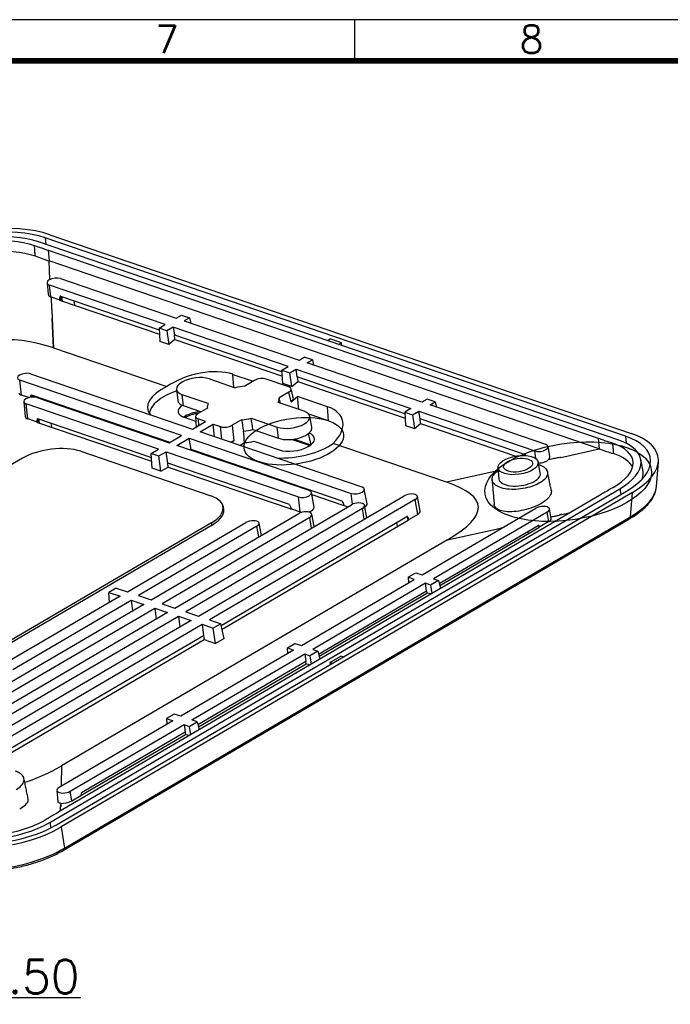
# Model space of a CAD drawing. Header units: millimetres. Extents: x 5293 to 5736, y -198 to 141.
# Tile 14 of 15: x 5561 to 5639, y 23 to 141. Entities that reach past the tile are written whole.
import ezdxf

# ---------------------------------------------------------------- set-up
doc = ezdxf.new("R2010")
doc.units = ezdxf.units.MM
doc.header["$LTSCALE"] = 0.5
doc.linetypes.add('CENTER', pattern=[50.8, 31.75, -6.35, 6.35, -6.35])
doc.layers.add('112', color=7, linetype='Continuous', true_color=0xffffff)
doc.layers.add('A1_KUANG', color=7, linetype='Continuous')
doc.layers.add('A4_KUANG', color=7, linetype='Continuous')
doc.layers.add('core', color=7, linetype='Continuous', lineweight=20)
doc.styles.get("Standard").update_dxf_attribs({"font": 'txt', "bigfont": 'gbcbig.shx'})
doc.dimstyles.new('VT-4.00', dxfattribs={"dimtxt": 4, "dimasz": 3.5, "dimexe": 2, "dimexo": 1.8, "dimgap": 0.5, "dimtad": 1, "dimzin": 0, "dimdsep": 46, "dimtxsty": 'Standard', "dimblk": 'CLOSEDBLANK', "dimcen": 0.3, "dimclrd": 1, "dimclre": 1, "dimclrt": 7, "dimadec": 1, "dimazin": 0, "dimtfac": 1, "dimtofl": 0, "dimtmove": 0, "dimatfit": 3, "dimldrblk": 'CLOSEDBLANK', "dimfxl": 0, "dimtolj": 1, "dimtzin": 0, "dimarcsym": 0})

# ---------------------------------------------------------------- blocks, each defined once
blk = doc.blocks.new('A$C3291225B')
at = {"layer": 'A4_KUANG'}
for p, q in [((179.447, 194.147), (179.447, 197.012)), ((258, 194.147), (2.865, 194.147))]:
    blk.add_line(p, q, dxfattribs=at)
at = {"layer": 'A4_KUANG', "color": 8}
blk.add_lwpolyline([(258, 0), (258, 197.012), (0, 197.012), (0, 0)], close=True, dxfattribs=at)
at = {"layer": 'A4_KUANG', "const_width": 0.4}
blk.add_lwpolyline([(2.865, 2.865), (2.865, 194.147), (255.126, 194.147), (255.135, 2.865), (2.865, 2.865)], dxfattribs=at)
at = {"layer": 'A4_KUANG'}
for s, p in [('7', (165.569, 194.69)), ('8', (190.914, 194.69))]:
    blk.add_text(s, height=1.91, dxfattribs=at).set_placement(p)
blk = doc.blocks.new('_ClosedBlank')
at = {"color": 0, "linetype": 'ByBlock', "lineweight": -2}
for p, q in [((-1, 0.167), (0, 0)), ((-1, 0.167), (-1, -0.167)), ((0, 0), (-1, -0.167))]:
    blk.add_line(p, q, dxfattribs=at)
blk = doc.blocks.new('*D9')
at = {"layer": 'core', "color": 1, "linetype": 'CENTER', "lineweight": -2}
for p, q in [((5542.63, 16.53), (5542.63, 25.7)), ((5549.13, 6.56), (5549.13, 25.7)), ((5539.13, 23.7), (5535.63, 23.7)), ((5552.63, 23.7), (5568.46, 23.7))]:
    blk.add_line(p, q, dxfattribs=at)
at = {"layer": 'Defpoints', "color": 0, "linetype": 'CENTER'}
for p in [(5549.13, 23.7), (5542.63, 14.73), (5549.13, 4.76)]:
    blk.add_point(p, dxfattribs=at)
at = {"layer": 'core', "color": 1, "linetype": 'CENTER', "lineweight": -2, "xscale": 3.5, "yscale": 3.5, "zscale": 3.5}
blk.add_blockref('_ClosedBlank', (5542.63, 23.7), dxfattribs=at)
at = {"layer": 'core', "color": 1, "linetype": 'CENTER', "lineweight": -2, "xscale": 3.5, "yscale": 3.5, "zscale": 3.5, "rotation": 180}
blk.add_blockref('_ClosedBlank', (5549.13, 23.7), dxfattribs=at)
at = {"layer": 'core', "color": 7, "linetype": 'CENTER', "insert": (5562.29, 26.2), "char_height": 4, "attachment_point": 5}
blk.add_mtext('\\A1;6.50', dxfattribs=at)

msp = doc.modelspace()

# ---------------------------------------------------------------- linework, layer by layer
at = {"layer": '112', "color": 7}
for p, q in [((5633.553, 90.787), (5564.208, 114.485)), ((5564.208, 114.485), (5564.285, 113.713)), ((5564.738, 114.865), (5634.234, 91.116)), ((5632.748, 90.316), (5563.403, 114.014)), ((5564.54, 113.015), (5630.294, 90.544)), ((5564.54, 113.015), (5564.67, 111.723)), ((5564.761, 109.509), (5564.67, 111.723)), ((5630.423, 89.253), (5564.67, 111.723)), ((5566.008, 109.622), (5579.854, 104.89)), ((5564.411, 109.109), (5564.553, 107.741)), ((5578.548, 104.115), (5564.691, 108.851)), ((5564.854, 107.429), (5564.691, 108.851)), ((5564.932, 107.402), (5564.931, 107.402)), ((5564.993, 105.917), (5564.932, 107.402)), ((5565.88, 107.078), (5564.932, 107.402)), ((5564.993, 105.917), (5564.931, 107.402)), ((5566.017, 107.536), (5566.019, 107.006)), ((5566.026, 107.535), (5577.823, 103.503)), ((5566.256, 106.925), (5566.17, 107.485)), ((5564.993, 105.917), (5565.037, 104.843)), ((5564.993, 105.917), (5565.037, 104.843)), ((5564.993, 105.917), (5564.993, 105.917)), ((5566.028, 107.003), (5577.856, 102.961)), ((5567.596, 106.998), (5567.681, 106.438)), ((5565.181, 101.339), (5565.037, 104.843)), ((5565.037, 104.843), (5565.037, 104.843)), ((5565.037, 104.843), (5565.181, 101.338)), ((5565.037, 104.843), (5565.037, 104.843)), ((5579.854, 104.89), (5580.465, 105.253)), ((5580.465, 105.253), (5581.442, 104.919)), ((5581.442, 104.919), (5580.82, 104.56)), ((5581.442, 104.919), (5581.584, 104.299)), ((5577.812, 103.679), (5578.548, 104.115)), ((5578.744, 103.361), (5577.812, 103.679)), ((5577.812, 103.679), (5577.907, 102.111)), ((5579.492, 103.793), (5578.744, 103.361)), ((5593.23, 99.098), (5579.492, 103.793)), ((5579.492, 103.793), (5579.631, 102.885)), ((5580.82, 104.56), (5594.537, 99.873)), ((5578.744, 103.361), (5578.968, 101.749)), ((5579.631, 102.885), (5592.506, 98.485)), ((5579.692, 102.333), (5579.631, 102.885)), ((5597.92, 102.218), (5598.255, 102.414)), ((5599.596, 101.956), (5598.255, 102.414)), ((5565.181, 101.339), (5565.181, 101.338)), ((5565.181, 101.339), (5578.734, 96.707)), ((5578.968, 101.749), (5577.907, 102.111)), ((5579.692, 102.333), (5578.968, 101.749)), ((5579.692, 102.333), (5592.538, 97.944)), ((5599.261, 101.76), (5599.596, 101.956)), ((5599.641, 101.63), (5599.596, 101.956)), ((5594.537, 99.873), (5595.148, 100.235)), ((5596.124, 99.901), (5595.148, 100.235)), ((5592.495, 98.661), (5593.23, 99.098)), ((5595.503, 99.543), (5596.124, 99.901)), ((5609.22, 94.855), (5595.503, 99.543)), ((5596.124, 99.901), (5596.267, 99.282)), ((5562.437, 98.238), (5581.793, 91.624)), ((5586.628, 98.175), (5589.049, 97.348)), ((5586.739, 96.633), (5586.628, 98.175)), ((5592.495, 98.661), (5593.427, 98.343)), ((5592.59, 97.094), (5592.495, 98.661)), ((5593.427, 98.343), (5594.175, 98.775)), ((5593.651, 96.731), (5593.427, 98.343)), ((5594.175, 98.775), (5607.913, 94.08)), ((5594.314, 97.867), (5594.175, 98.775)), ((5607.188, 93.468), (5594.314, 97.867)), ((5594.314, 97.867), (5594.375, 97.316)), ((5580.5, 90.867), (5561.144, 97.481)), ((5561.349, 95.691), (5561.144, 97.481)), ((5583.815, 97.632), (5586.895, 96.58)), ((5589.214, 97.444), (5588.044, 96.759)), ((5593.301, 96.692), (5590.615, 97.61)), ((5593.651, 96.731), (5592.59, 97.094)), ((5593.651, 96.731), (5594.375, 97.316)), ((5594.375, 97.316), (5607.221, 92.926)), ((5562.232, 95.389), (5561.349, 95.691)), ((5562.521, 95.719), (5562.522, 95.448)), ((5562.53, 95.718), (5579.108, 90.052)), ((5562.706, 95.462), (5562.674, 95.668)), ((5563.194, 95.402), (5579.012, 89.996)), ((5579.894, 96.373), (5580.033, 95.045)), ((5583.662, 94.687), (5580.582, 95.74)), ((5580.736, 94.397), (5580.582, 95.74)), ((5593.311, 96.044), (5592.142, 95.359)), ((5593.595, 94.903), (5593.311, 96.044)), ((5593.849, 95.411), (5593.59, 96.449)), ((5593.595, 94.903), (5594.366, 95.531)), ((5597.949, 94.306), (5594.366, 95.531)), ((5594.519, 93.974), (5594.366, 95.531)), ((5561.626, 94.898), (5561.811, 93.127)), ((5577.719, 89.239), (5561.901, 94.645)), ((5562.106, 92.854), (5561.901, 94.645)), ((5564.1, 95.181), (5564.114, 95.087)), ((5582.803, 93.691), (5580.736, 94.397)), ((5583.577, 94.144), (5582.457, 93.488)), ((5583.574, 94.17), (5583.576, 94.144)), ((5595.136, 93.763), (5592.056, 94.816)), ((5598.071, 92.616), (5597.949, 94.306)), ((5609.83, 95.218), (5609.22, 94.855)), ((5610.807, 94.884), (5609.83, 95.218)), ((5610.186, 94.525), (5610.807, 94.884)), ((5624.032, 89.793), (5610.186, 94.525)), ((5610.807, 94.884), (5610.95, 94.264)), ((5582.198, 92.557), (5580.835, 93.022)), ((5582.172, 93.124), (5582.228, 91.879)), ((5598.071, 92.616), (5595.685, 93.431)), ((5596.061, 91.854), (5595.818, 93.167)), ((5607.913, 94.08), (5607.178, 93.644)), ((5607.178, 93.644), (5608.11, 93.325)), ((5607.178, 93.644), (5607.272, 92.076)), ((5608.11, 93.325), (5608.857, 93.757)), ((5608.11, 93.325), (5608.334, 91.713)), ((5608.857, 93.757), (5622.714, 89.022)), ((5608.997, 92.85), (5608.857, 93.757)), ((5563.151, 92.497), (5562.106, 92.854)), ((5563.278, 92.882), (5563.281, 92.436)), ((5563.287, 92.881), (5576.882, 88.235)), ((5563.29, 92.433), (5576.909, 87.779)), ((5563.504, 92.36), (5563.432, 92.831)), ((5564.857, 92.344), (5564.929, 91.873)), ((5581.793, 91.624), (5583.353, 92.537)), ((5583.353, 92.537), (5582.467, 92.84)), ((5582.467, 92.84), (5582.504, 92.04)), ((5582.706, 91.312), (5584.266, 92.225)), ((5584.266, 92.225), (5585.153, 91.922)), ((5584.433, 90.721), (5584.266, 92.225)), ((5585.3, 90.425), (5585.153, 91.922)), ((5587.674, 92.744), (5586.554, 92.088)), ((5586.554, 92.088), (5586.736, 90.238)), ((5588.823, 92.923), (5591.903, 91.871)), ((5592.057, 90.528), (5591.903, 91.871)), ((5607.272, 92.076), (5608.334, 91.713)), ((5608.334, 91.713), (5609.058, 92.298)), ((5621.584, 88.548), (5608.997, 92.85)), ((5609.058, 92.298), (5608.997, 92.85)), ((5609.058, 92.298), (5620.453, 88.404)), ((5579.012, 89.996), (5580.5, 90.867)), ((5602.062, 84.697), (5582.706, 91.312)), ((5588.998, 91.574), (5592.057, 90.528)), ((5595.963, 89.763), (5595.665, 91.106)), ((5633.553, 90.787), (5633.637, 89.946)), ((5579.926, 89.684), (5581.413, 90.555)), ((5595.744, 84.278), (5579.926, 89.684)), ((5581.413, 90.555), (5600.769, 83.94)), ((5581.622, 89.193), (5581.413, 90.555)), ((5586.736, 90.238), (5586.408, 90.046)), ((5587.463, 89.686), (5588.023, 90.014)), ((5589.147, 90.182), (5592.156, 89.153)), ((5593.717, 90.403), (5595.846, 89.676)), ((5593.932, 90.432), (5595.941, 89.746)), ((5612.15, 85.288), (5598.597, 89.919)), ((5624.522, 88.401), (5624.31, 89.55)), ((5630.294, 90.544), (5630.423, 89.253)), ((5568.437, 88.975), (5584.004, 83.655)), ((5576.852, 88.731), (5577.719, 89.239)), ((5576.852, 88.731), (5577.765, 88.419)), ((5576.959, 86.952), (5576.852, 88.731)), ((5577.765, 88.419), (5578.632, 88.927)), ((5578.02, 86.589), (5577.765, 88.419)), ((5578.632, 88.927), (5594.451, 83.521)), ((5578.842, 87.565), (5578.632, 88.927)), ((5599.691, 83.018), (5581.622, 89.193)), ((5581.633, 89.1), (5581.622, 89.193)), ((5622.82, 88.098), (5622.714, 89.022)), ((5625.828, 88.244), (5630.423, 89.253)), ((5561.498, 88.158), (5532.302, 71.066)), ((5578.02, 86.589), (5578.894, 87.101)), ((5593.372, 82.6), (5578.842, 87.565)), ((5578.894, 87.101), (5578.842, 87.565)), ((5578.894, 87.101), (5593.436, 82.131)), ((5623.37, 86.392), (5623.102, 87.701)), ((5624.725, 88.049), (5624.323, 87.961)), ((5635.641, 86.744), (5635.373, 88.053)), ((5637.248, 84.77), (5637.478, 87.732)), ((5578.02, 86.589), (5576.959, 86.952)), ((5618.304, 86.639), (5612.149, 85.288)), ((5618.311, 87.011), (5618.423, 85.679)), ((5564.738, 44.617), (5632.86, 84.496)), ((5565.557, 44.337), (5633.679, 84.216)), ((5630.425, 83.693), (5565.831, 45.878)), ((5634.37, 84.049), (5566.099, 44.082)), ((5582.525, 69.277), (5607.101, 83.664)), ((5596.34, 82.289), (5596.017, 84.04)), ((5596.059, 83.813), (5599.755, 82.55)), ((5600.916, 82.659), (5600.769, 83.94)), ((5602.658, 82.707), (5602.335, 84.458)), ((5609.001, 81.828), (5608.679, 83.58)), ((5632.86, 84.496), (5632.986, 83.811)), ((5634.146, 81.162), (5634.37, 84.049)), ((5579.695, 70.245), (5600.795, 82.597)), ((5608.417, 83.215), (5583.841, 68.827)), ((5585.503, 82.291), (5585.413, 82.546)), ((5594.656, 81.731), (5594.451, 83.521)), ((5599.93, 82.507), (5600.379, 82.353)), ((5602.641, 81.054), (5602.373, 82.512)), ((5608.721, 81.436), (5608.417, 83.215)), ((5576.864, 71.212), (5594.489, 81.53)), ((5602.111, 82.147), (5581.011, 69.795)), ((5593.612, 82.088), (5594.656, 81.731)), ((5596.335, 79.986), (5596.067, 81.445)), ((5602.329, 80.871), (5602.111, 82.147)), ((5608.721, 81.436), (5607.695, 80.835)), ((5609.233, 74.207), (5622.846, 82.176)), ((5624.187, 81.718), (5610.585, 73.755)), ((5624.38, 80.584), (5624.187, 81.718)), ((5624.668, 80.926), (5624.453, 82.09)), ((5625.958, 81.441), (5626.951, 81.659)), ((5584.066, 80.445), (5554.871, 63.354)), ((5584.142, 80.168), (5554.946, 63.077)), ((5566.669, 41.472), (5633.762, 80.748)), ((5566.776, 41.722), (5633.868, 80.999)), ((5574.034, 72.179), (5588.183, 80.462)), ((5595.805, 81.08), (5578.181, 70.762)), ((5584.142, 80.168), (5584.066, 80.445)), ((5585.228, 68.172), (5607.434, 81.172)), ((5585.33, 67.726), (5607.559, 80.739)), ((5590.029, 78.919), (5589.761, 80.377)), ((5596.023, 79.803), (5595.805, 81.08)), ((5606.295, 79.999), (5606.224, 80.463)), ((5607.467, 81.174), (5607.536, 80.725)), ((5611.298, 73.195), (5623.128, 80.12)), ((5623.161, 80.122), (5623.197, 79.884)), ((5624.38, 80.584), (5623.301, 79.952)), ((5624.632, 81.119), (5624.857, 81.168)), ((5624.632, 81.119), (5624.857, 81.168)), ((5589.499, 80.012), (5575.35, 71.729)), ((5589.717, 78.736), (5589.499, 80.012)), ((5611.354, 72.951), (5623.196, 79.884)), ((5612.282, 78.407), (5618.437, 79.758)), ((5612.282, 78.407), (5618.437, 79.758)), ((5618.437, 79.759), (5618.883, 79.857)), ((5618.437, 79.758), (5618.883, 79.856)), ((5618.437, 79.758), (5618.437, 79.759)), ((5618.437, 79.758), (5618.437, 79.758)), ((5621.957, 79.158), (5621.918, 79.412)), ((5612.282, 78.407), (5566.142, 51.396)), ((5612.282, 78.407), (5612.282, 78.407)), ((5607.557, 73.926), (5608.472, 74.462)), ((5608.472, 74.462), (5609.233, 74.207)), ((5594.809, 65.763), (5608.306, 73.664)), ((5609.636, 73.2), (5596.161, 65.311)), ((5608.306, 73.664), (5607.557, 73.926)), ((5607.557, 73.926), (5607.598, 73.25)), ((5610.258, 72.982), (5609.636, 73.2)), ((5609.751, 72.289), (5609.636, 73.2)), ((5611.217, 73.544), (5610.258, 72.982)), ((5610.258, 72.982), (5610.399, 71.969)), ((5610.585, 73.755), (5611.217, 73.544)), ((5611.217, 73.544), (5611.44, 72.578)), ((5572.693, 72.637), (5571.796, 72.112)), ((5571.796, 72.112), (5573.137, 71.654)), ((5571.868, 70.911), (5571.796, 72.112)), ((5572.693, 72.637), (5574.034, 72.179)), ((5596.874, 64.751), (5609.751, 72.289)), ((5596.93, 64.507), (5609.792, 72.037)), ((5609.751, 72.289), (5609.792, 72.037)), ((5610.368, 71.951), (5609.792, 72.037)), ((5575.967, 70.687), (5558.342, 60.369)), ((5573.137, 71.654), (5558.988, 63.371)), ((5560.304, 62.921), (5574.453, 71.204)), ((5574.453, 71.204), (5575.967, 70.687)), ((5574.453, 71.204), (5574.618, 69.897)), ((5575.35, 71.729), (5576.864, 71.212)), ((5578.181, 70.762), (5579.695, 70.245)), ((5578.798, 69.719), (5557.697, 57.367)), ((5559.659, 59.919), (5577.284, 70.237)), ((5577.284, 70.237), (5578.798, 69.719)), ((5577.284, 70.237), (5577.449, 68.93)), ((5581.011, 69.795), (5582.525, 69.277)), ((5581.628, 68.752), (5557.052, 54.365)), ((5558.368, 53.915), (5582.944, 68.302)), ((5559.014, 56.917), (5580.114, 69.27)), ((5580.114, 69.27), (5581.628, 68.752)), ((5580.114, 69.27), (5580.279, 67.963)), ((5582.944, 68.302), (5584.285, 67.844)), ((5582.944, 68.302), (5583.117, 66.936)), ((5583.841, 68.827), (5585.182, 68.369)), ((5585.182, 68.369), (5584.285, 67.844)), ((5585.583, 66.625), (5585.182, 68.369)), ((5584.541, 66.014), (5584.285, 67.844)), ((5583.117, 66.936), (5559.806, 53.29)), ((5559.87, 52.821), (5583.193, 66.475)), ((5583.117, 66.936), (5583.193, 66.475)), ((5583.193, 66.475), (5584.541, 66.014)), ((5585.583, 66.625), (5584.541, 66.014)), ((5593.133, 65.482), (5594.048, 66.018)), ((5594.048, 66.018), (5594.809, 65.763)), ((5593.882, 65.22), (5580.386, 57.32)), ((5581.738, 56.868), (5595.212, 64.756)), ((5593.133, 65.482), (5593.882, 65.22)), ((5593.174, 64.806), (5593.133, 65.482)), ((5595.212, 64.756), (5595.834, 64.539)), ((5595.212, 64.756), (5595.327, 63.845)), ((5596.794, 65.1), (5595.834, 64.539)), ((5596.161, 65.311), (5596.794, 65.1)), ((5596.794, 65.1), (5597.016, 64.134)), ((5595.327, 63.845), (5582.45, 56.307)), ((5582.506, 56.063), (5595.369, 63.593)), ((5595.369, 63.593), (5595.327, 63.845)), ((5595.369, 63.593), (5595.944, 63.507)), ((5595.834, 64.539), (5595.975, 63.525)), ((5598.222, 63.724), (5599.54, 64.495)), ((5598.222, 63.724), (5598.256, 63.479)), ((5598.508, 63.626), (5598.222, 63.724)), ((5599.825, 64.398), (5599.54, 64.495)), ((5579.458, 56.777), (5565.846, 48.808)), ((5579.625, 57.574), (5578.709, 57.038)), ((5578.709, 57.038), (5579.458, 56.777)), ((5578.709, 57.038), (5578.75, 56.362)), ((5580.386, 57.32), (5579.625, 57.574)), ((5581.41, 56.095), (5582.37, 56.656)), ((5582.37, 56.656), (5581.738, 56.868)), ((5582.37, 56.656), (5582.592, 55.69)), ((5567.187, 48.349), (5580.788, 56.312)), ((5580.903, 55.401), (5568.549, 48.169)), ((5580.788, 56.312), (5581.41, 56.095)), ((5580.788, 56.312), (5580.903, 55.401)), ((5580.903, 55.401), (5580.945, 55.149)), ((5581.41, 56.095), (5581.551, 55.081)), ((5568.584, 47.913), (5580.945, 55.149)), ((5580.945, 55.149), (5581.52, 55.063)), ((5566.142, 51.396), (5566.108, 49.125)), ((5566.142, 51.396), (5566.108, 49.125)), ((5566.142, 51.396), (5566.142, 51.396)), ((5565.577, 48.451), (5565.719, 47.09)), ((5566.108, 49.125), (5566.106, 48.96)), ((5566.108, 49.125), (5566.106, 48.96)), ((5566.108, 49.125), (5566.108, 49.125)), ((5566.108, 49.125), (5566.108, 49.125)), ((5567.38, 47.215), (5567.187, 48.349)), ((5567.38, 47.215), (5568.459, 47.847)), ((5565.985, 46.331), (5565.979, 45.965)), ((5566.076, 46.904), (5566.074, 46.756)), ((5566.076, 46.904), (5566.074, 46.756)), ((5566.076, 46.904), (5566.076, 46.904)), ((5564.738, 44.617), (5564.859, 43.958)), ((5566.099, 44.082), (5566.498, 41.56))]:
    msp.add_line(p, q, dxfattribs=at)
for centre, major_axis, ratio, start_param, end_param in [((5557.168, 110.293), (10.886, 1.582), 0.4648994, 0.7366727, 2.2880987), ((5557.167, 110.363), (-10.025, -1.444), 0.4560387, 3.8702912, 5.4410875), ((5557.167, 110.363), (-8.88, -1.279), 0.4560387, 3.8702912, 5.4410875), ((5548.502, 176.337), (60.894, -60.103), 0.5419265, 5.4148001, 5.4398674), ((5565.35, 109.236), (0.938, 0.135), 0.4560387, 0.7286986, 3.8702912), ((5548.236, 173.81), (61.46, -61.924), 0.5426718, 5.4522704, 5.4534108), ((5566.769, 91.679), (-0.754, 15.857), 0.0417723, 6.2666554, 6.5221302), ((5566.696, 107.525), (0.937, 0.286), 0.5277686, 3.5175109, 3.7729856), ((5564.045, 104.726), (1, 0.019), 0.8885298, 0.1101425, 0.1101973), ((5563.096, -177.973), (-3.716, 280.28), 0.2392804, 6.1967949, 6.4194769), ((5582.524, 94.86), (5.868, 1.755), 0.5408344, 0.6484509, 2.1019149), ((5561.79, 97.86), (0.921, 0.133), 0.4560387, 0.7286986, 3.8702912), ((5582.198, 96.686), (2.302, 0.332), 0.4560387, 0.7286986, 3.8702912), ((5589.92, 97.201), (0.99, 0.145), 0.4572489, 0.7275189, 2.2952736), ((5582.452, 94.924), (-6.025, -0.868), 0.4560387, 5.3101016, 6.5578803), ((5587.859, 94.751), (4.281, 0.617), 0.4560387, 1.4620426, 1.7318894), ((5592.601, 96.284), (0.993, 0.145), 0.454495, 5.440455, 7.0082097), ((5562.044, 96.098), (0.99, 0.143), 0.4560387, 3.1236728, 3.8702912), ((5562.548, 95.023), (0.921, 0.133), 0.4560387, 0.7286986, 3.8702912), ((5563.273, 79.862), (-0.754, 15.857), 0.0417723, 6.2666554, 6.4725231), ((5582.579, 94.043), (-5.939, -0.855), 0.4560387, 5.1115148, 6.1654211), ((5587.859, 94.751), (-4.281, -0.617), 0.4560387, 2.8671004, 3.1369472), ((5592.885, 95.143), (0.961, 0.28), 0.5435862, 5.3738442, 6.2617558), ((5582.579, 94.043), (2.483, 0.358), 0.4560387, 2.4638397, 3.8702912), ((5582.389, 95.365), (2.353, 0.339), 0.4560387, 3.1236718, 3.8702912), ((5587.859, 94.751), (4.281, 0.617), 0.4560387, 2.8671004, 3.1369472), ((5593.846, 90.991), (5.868, 1.755), 0.5408344, 5.4781722, 6.9316362), ((5562.801, 93.261), (0.99, 0.143), 0.4560387, 3.1236728, 3.8702912), ((5582.798, 92.523), (2.633, 0.379), 0.4560387, 1.5488015, 2.3982586), ((5583.167, 93.248), (0.993, 0.145), 0.454495, 2.2988624, 3.866617), ((5593.901, 90.174), (5.939, 0.855), 0.4560387, 0.1827488, 6.4659341), ((5593.52, 92.817), (-2.302, -0.332), 0.4560387, 0.7286986, 3.8702912), ((5564.031, 77.025), (-0.754, 15.857), 0.0417723, 6.2666554, 6.5019832), ((5563.958, 92.819), (0.948, 0.136), 0.4526095, 3.631815, 3.8671427), ((5585.848, 92.331), (0.99, 0.145), 0.4572489, 3.8691116, 5.4368662), ((5587.859, 94.751), (-4.281, -0.617), 0.4560387, 1.4620426, 1.7318894), ((-1520.077, 2356.579), (4772.129, -8874.551), 0.6081782, 1.009697, 1.009846), ((5593.71, 91.496), (-2.353, -0.339), 0.4560387, 0.7286986, 3.1594571), ((5588.049, 93.43), (-4.333, -0.624), 0.4560387, 1.4673806, 1.7253141), ((5593.901, 90.174), (-2.483, -0.358), 0.4560387, 0.7286986, 3.8192895), ((5626.702, 85.344), (9.947, 1.433), 0.4560387, 0.1189352, 6.4021205), ((5626.512, 86.666), (10.025, 1.444), 0.4560387, 5.4410875, 7.0118839), ((5626.36, 86.648), (11.102, 1.585), 0.4473436, 5.4524067, 7.0038327), ((5586.03, 90.482), (0.99, 0.145), 0.4572489, 4.9473838, 5.4368662), ((5588.24, 92.109), (-4.463, -0.643), 0.4560387, 1.4566403, 1.7093954), ((5593.774, 91.055), (6.025, 0.868), 0.4560387, 4.3242948, 5.5720735), ((5623.373, 89.408), (-0.938, -0.135), 0.4560387, 0.7286986, 3.8702912), ((5626.512, 86.666), (8.88, 1.279), 0.4560387, 5.4410875, 7.0118839), ((5564.998, 86.961), (4.897, 0.705), 0.4560387, 0.7286986, 2.2994949), ((5624.564, 71.929), (-2.992, 16.621), 0.0369115, 6.1707589, 6.2626658), ((5623.551, 88.144), (0.963, 0.288), 0.540846, 5.4655771, 6.2244602), ((5632.491, 147.635), (58.316, -47.658), 0.6994219, 5.200861, 5.2259284), ((5620.901, 86.005), (-2.474, -0.356), 0.4560387, 0, 3.168538), ((5626.702, 85.344), (8.958, 1.29), 0.4560387, 6.0524465, 6.3100325), ((5010.18, 10.979), (605.776, 71.463), 0.0505289, 6.1668664, 6.3895484), ((5620.901, 86.005), (-2.474, -0.356), 0.4560387, 6.2562325, 6.2831853), ((5580.566, 81.641), (-4.897, -0.705), 0.4560387, 2.2994949, 3.8702912), ((5595.097, 83.9), (-0.921, -0.133), 0.4560387, 0.7286986, 3.8702912), ((5601.416, 84.318), (-0.921, -0.133), 0.4560387, 0.7286986, 3.8702912), ((5607.759, 83.439), (0.921, 0.133), 0.4560387, 5.4410875, 8.5826802), ((5596.351, 65.98), (-2.992, 16.621), 0.0369115, 6.027338, 6.2626658), ((5602.67, 66.399), (-2.992, 16.621), 0.0369115, 6.027338, 6.2626658), ((5600.412, 82.939), (0.94, 0.136), 0.4594934, 3.8734279, 4.1087556), ((5601.453, 82.372), (0.921, 0.133), 0.4560387, 5.4410875, 8.5826802), ((5601.67, 82.557), (-0.99, -0.143), 0.4560387, 2.3416613, 3.1594563), ((5623.516, 81.947), (0.938, 0.135), 0.4560387, 5.4410875, 8.5826802), ((5580.604, 81.377), (-4.949, -0.713), 0.4560387, 2.2994949, 3.232057), ((5594.094, 82.521), (0.94, 0.136), 0.4594934, 3.8734279, 4.1087556), ((5595.147, 81.305), (0.921, 0.133), 0.4560387, 5.4410875, 8.5826802), ((5595.351, 82.138), (-0.99, -0.143), 0.4560387, 0.7286986, 0.999317), ((5595.351, 82.138), (-0.99, -0.143), 0.4560387, 1.7789233, 3.1594563), ((5611.282, 65.682), (-3.839, 15.494), 0.0461593, 6.0614681, 6.2967959), ((5608.013, 81.678), (0.99, 0.143), 0.4560387, 5.4410875, 6.3010995), ((5624.897, 83.874), (7.305, 1.856), 0.3481782, 4.6187298, 4.7210149), ((5588.841, 80.237), (0.921, 0.133), 0.4560387, 5.4410875, 8.5826802), ((5606.879, 80.966), (0.948, 0.136), 0.4526095, 5.4455353, 5.680863), ((5626.976, 64.63), (-3.839, 15.494), 0.0461593, 6.1224497, 6.2967959), ((5623.694, 80.687), (0.972, 0.247), 0.3481792, 5.4041374, 6.2599664), ((5625.024, 80.846), (0.062, -0.998), 0.155653, 4.3736737, 4.3737463), ((5633.509, 81.18), (-0.253, 0.431), 0.5926237, 3.1416008, 3.9709101), ((5646.425, 150.418), (59.948, 75.182), 0.4558006, 4.0102259, 4.0143125), ((5633.786, 81.343), (-0.254, 0.431), 0.5909693, 3.1229401, 3.9690945), ((5618.428, 80.217), (0.117, -0.993), 0.0504333, 5.1865262, 5.186581), ((5622.553, 79.983), (0.92, 0.239), 0.3492919, 5.3918248, 5.5661709), ((5553.348, 328.956), (-3.716, 280.28), 0.2392804, 3.2115772, 3.2778843), ((5566.516, 48.578), (-0.938, -0.135), 0.4560387, 5.4410875, 8.5826802), ((5565.117, 49.008), (1, 0.019), 0.8885298, 0.1101425, 0.1101973), ((5566.694, 47.318), (0.972, 0.247), 0.3481792, 3.9380084, 5.4041374), ((5570.201, 31.393), (-1.639, 16.78), 0.0413748, 0.0190868, 0.193433), ((5567.933, 48.008), (0.925, 0.24), 0.3452279, 5.2250002, 5.3993464), ((5558.74, 45.146), (7.305, 1.856), 0.3481782, 6.0872411, 6.1895262), ((5565.494, 45.996), (0.961, 0.276), 0.8882276, 0.6974079, 0.6974805), ((5558.388, 46.856), (10.886, 1.582), 0.4648994, 3.8782654, 5.4296913), ((5558.39, 46.786), (-10.025, -1.444), 0.4560387, 0.7286986, 2.2994949), ((5558.39, 46.786), (-8.88, -1.279), 0.4560387, 0.7286986, 2.2994949), ((5566.139, 41.742), (0.251, -0.432), 0.5942726, 6.2786258, 7.1139823), ((5550.269, 94.14), (60.947, 52.408), 0.6524705, 4.4354667, 4.4395528), ((5566.417, 41.903), (-0.253, 0.431), 0.5926237, 3.1419011, 3.9709101)]:
    msp.add_ellipse(centre, major_axis=major_axis, ratio=ratio, start_param=start_param, end_param=end_param, dxfattribs=at)
for major_axis in [(-2.397, -0.345), (-1.732, -0.249)]:
    msp.add_ellipse((5620.711, 87.326), major_axis=major_axis, ratio=0.4560387, dxfattribs=at)
for points, knots in [([(5551.381, 112.24), (5552.861, 113.133), (5554.974, 113.794), (5559.216, 114.294), (5561.348, 114.132), (5562.855, 113.59)], [0, 0, 0, 0, 0.5, 0.5, 1, 1, 1, 1]), ([(5551.613, 110.98), (5553.072, 111.906), (5555.17, 112.545), (5559.373, 113.039), (5561.484, 112.896), (5562.982, 112.319)], [0, 0, 0, 0, 0.5, 0.5, 1, 1, 1, 1]), ([(5562.855, 113.59), (5563.061, 113.52), (5563.267, 113.45), (5563.473, 113.379), (5563.651, 113.319), (5563.829, 113.258), (5564.006, 113.197), (5564.184, 113.136), (5564.362, 113.075), (5564.54, 113.015)], [0, 0, 0, 0, 0.3665928, 0.3665928, 0.3665928, 0.6832964, 0.6832964, 0.6832964, 1, 1, 1, 1]), ([(5562.855, 113.59), (5562.868, 113.459), (5562.881, 113.328), (5562.894, 113.197), (5562.907, 113.066), (5562.92, 112.935), (5562.933, 112.804), (5562.949, 112.642), (5562.966, 112.48), (5562.982, 112.319)], [0, 0, 0, 0, 0.3091968, 0.3091968, 0.3091968, 0.6183935, 0.6183935, 0.6183935, 1, 1, 1, 1]), ([(5564.553, 107.74), (5564.558, 107.694), (5564.574, 107.649), (5564.6, 107.609), (5564.634, 107.556), (5564.686, 107.509), (5564.752, 107.473)], [0, 0, 0, 0, 0.34321547, 0.34321547, 0.34321547, 0.79269744, 0.79269744, 0.79269744, 0.79269744]), ([(5580.867, 93.011), (5580.948, 93.058), (5581.143, 93.16), (5581.486, 93.303), (5581.89, 93.432), (5582.269, 93.522), (5582.51, 93.564), (5582.603, 93.578)], [0, 0, 0, 0, 0.1810553, 0.4046387, 0.630096, 0.8568175, 1, 1, 1, 1]), ([(5630.294, 90.544), (5630.499, 90.474), (5630.705, 90.404), (5630.911, 90.333), (5631.089, 90.272), (5631.267, 90.212), (5631.445, 90.151), (5631.623, 90.09), (5631.801, 90.029), (5631.978, 89.968)], [0, 0, 0, 0, 0.3665928, 0.3665928, 0.3665928, 0.6832964, 0.6832964, 0.6832964, 1, 1, 1, 1]), ([(5632.081, 84.662), (5633.619, 85.536), (5634.49, 86.621), (5634.452, 88.583), (5633.543, 89.46), (5631.978, 89.968)], [0, 0, 0, 0, 0.5, 0.5, 1, 1, 1, 1]), ([(5631.978, 89.968), (5631.992, 89.837), (5632.005, 89.706), (5632.018, 89.575), (5632.031, 89.444), (5632.044, 89.313), (5632.058, 89.182), (5632.074, 89.02), (5632.09, 88.858), (5632.106, 88.696)], [0, 0, 0, 0, 0.3091968, 0.3091968, 0.3091968, 0.6183935, 0.6183935, 0.6183935, 1, 1, 1, 1]), ([(5623.173, 87.396), (5623.215, 87.383), (5623.257, 87.369), (5623.297, 87.354), (5623.554, 87.261), (5623.768, 87.141), (5623.925, 87.004), (5624.082, 86.865), (5624.186, 86.706), (5624.225, 86.539), (5624.264, 86.37), (5624.236, 86.187), (5624.145, 86.008), (5624.057, 85.833), (5623.909, 85.656), (5623.712, 85.49), (5623.588, 85.386), (5623.444, 85.286), (5623.282, 85.192)], [0, 0, 0, 0, 0.0326949, 0.0326949, 0.0326949, 0.2408887, 0.2408887, 0.2408887, 0.4511754, 0.4511754, 0.4511754, 0.6643318, 0.6643318, 0.6643318, 0.8712819, 0.8712819, 0.8712819, 1, 1, 1, 1]), ([(5624.135, 87.816), (5624.047, 87.76), (5623.945, 87.709), (5623.839, 87.669), (5623.734, 87.628), (5623.621, 87.597), (5623.51, 87.577), (5623.4, 87.557), (5623.29, 87.547), (5623.188, 87.55)], [0.20030087, 0.20030087, 0.20030087, 0.20030087, 0.45200436, 0.45200436, 0.45200436, 0.7027492, 0.7027492, 0.7027492, 0.95113821, 0.95113821, 0.95113821, 0.95113821]), ([(5623.282, 85.192), (5623.02, 85.039), (5622.708, 84.9), (5622.372, 84.787), (5622.037, 84.673), (5621.669, 84.581), (5621.299, 84.519), (5620.926, 84.456), (5620.539, 84.423), (5620.173, 84.422), (5619.819, 84.42), (5619.475, 84.447), (5619.166, 84.501), (5618.842, 84.557), (5618.549, 84.644), (5618.315, 84.757), (5618.09, 84.864), (5617.912, 84.996), (5617.791, 85.141), (5617.665, 85.292), (5617.598, 85.462), (5617.6, 85.637), (5617.602, 85.809), (5617.67, 85.991), (5617.794, 86.166), (5617.918, 86.343), (5618.102, 86.519), (5618.331, 86.677)], [0, 0, 0, 0, 0.1112748, 0.1112748, 0.1112748, 0.22242043, 0.22242043, 0.22242043, 0.33473464, 0.33473464, 0.33473464, 0.44307227, 0.44307227, 0.44307227, 0.55680763, 0.55680763, 0.55680763, 0.66524011, 0.66524011, 0.66524011, 0.7780258, 0.7780258, 0.7780258, 0.88850747, 0.88850747, 0.88850747, 0.99940867, 0.99940867, 0.99940867, 0.99940867]), ([(5634.033, 80.914), (5634.143, 80.976), (5634.466, 81.166), (5634.956, 81.497), (5635.493, 81.909), (5635.964, 82.336), (5636.368, 82.776), (5636.7, 83.228), (5636.962, 83.691), (5637.141, 84.161), (5637.231, 84.532), (5637.24, 84.745), (5637.24, 84.8)], [0, 0, 0, 0, 0.0565589, 0.1708657, 0.2855595, 0.400324, 0.5136449, 0.6272393, 0.7406012, 0.852434, 0.9616459, 1, 1, 1, 1]), ([(5624.676, 84.337), (5624.712, 84.167), (5624.682, 83.982), (5624.592, 83.795), (5624.503, 83.608), (5624.351, 83.415), (5624.148, 83.231), (5624.021, 83.114), (5623.871, 82.999), (5623.705, 82.89)], [0, 0, 0, 0, 0.3803684, 0.3803684, 0.3803684, 0.7613893, 0.7613893, 0.7613893, 1, 1, 1, 1]), ([(5632.081, 84.662), (5631.878, 84.543), (5631.676, 84.425), (5631.474, 84.306), (5631.299, 84.204), (5631.124, 84.102), (5630.95, 84), (5630.775, 83.897), (5630.6, 83.795), (5630.425, 83.693)], [0, 0, 0, 0, 0.3665928, 0.3665928, 0.3665928, 0.6832964, 0.6832964, 0.6832964, 1, 1, 1, 1]), ([(5623.705, 82.89), (5623.434, 82.711), (5623.111, 82.543), (5622.765, 82.396), (5622.42, 82.25), (5622.042, 82.121), (5621.662, 82.019), (5621.276, 81.916), (5620.878, 81.84), (5620.501, 81.795), (5620.135, 81.752), (5619.778, 81.737), (5619.458, 81.753), (5619.122, 81.77), (5618.818, 81.822), (5618.576, 81.907), (5618.345, 81.989), (5618.161, 82.101), (5618.037, 82.237), (5617.928, 82.357), (5617.863, 82.499), (5617.849, 82.654)], [0, 0, 0, 0, 0.1452337, 0.1452337, 0.1452337, 0.2902594, 0.2902594, 0.2902594, 0.4375455, 0.4375455, 0.4375455, 0.5805681, 0.5805681, 0.5805681, 0.731038, 0.731038, 0.731038, 0.8735849, 0.8735849, 0.8735849, 1, 1, 1, 1]), ([(5560.721, 48.567), (5560.981, 48.72), (5561.198, 48.892), (5561.354, 49.066), (5561.511, 49.241), (5561.613, 49.424), (5561.65, 49.6), (5561.687, 49.777), (5561.657, 49.953), (5561.564, 50.111), (5561.474, 50.264), (5561.325, 50.406), (5561.129, 50.525), (5560.985, 50.612), (5560.812, 50.689), (5560.617, 50.752)], [0, 0, 0, 0, 0.2129674, 0.2129674, 0.2129674, 0.4256875, 0.4256875, 0.4256875, 0.6406442, 0.6406442, 0.6406442, 0.8479902, 0.8479902, 0.8479902, 1, 1, 1, 1]), ([(5561.143, 46.265), (5561.419, 46.407), (5561.649, 46.563), (5561.818, 46.717), (5561.987, 46.872), (5562.099, 47.029), (5562.144, 47.177)], [0, 0, 0, 0, 0.39143144, 0.39143144, 0.39143144, 0.78230215, 0.78230215, 0.78230215, 0.78230215]), ([(5565.985, 46.331), (5565.993, 46.355), (5566.011, 46.402), (5566.025, 46.448), (5566.031, 46.471)], [0, 0, 0, 0, 0.5, 1, 1, 1, 1]), ([(5564.175, 44.909), (5562.695, 44.016), (5560.582, 43.355), (5556.341, 42.855), (5554.209, 43.017), (5552.702, 43.559)], [0, 0, 0, 0, 0.5, 0.5, 1, 1, 1, 1]), ([(5565.831, 45.878), (5565.629, 45.76), (5565.427, 45.642), (5565.224, 45.523), (5565.05, 45.421), (5564.875, 45.319), (5564.7, 45.216), (5564.525, 45.114), (5564.35, 45.012), (5564.175, 44.909)], [0, 0, 0, 0, 0.3665928, 0.3665928, 0.3665928, 0.6832964, 0.6832964, 0.6832964, 1, 1, 1, 1]), ([(5551.219, 39.762), (5553.256, 39.058), (5556.085, 38.794), (5561.711, 39.457), (5564.499, 40.382), (5566.498, 41.56)], [0, 0, 0, 0, 0.5, 0.5, 1, 1, 1, 1]), ([(5551.401, 39.555), (5551.51, 39.515), (5551.841, 39.403), (5552.438, 39.243), (5553.188, 39.081), (5553.974, 38.954), (5554.79, 38.864), (5555.633, 38.809), (5556.501, 38.79), (5557.386, 38.809), (5558.279, 38.867), (5559.172, 38.962), (5560.057, 39.096), (5560.933, 39.266), (5561.798, 39.47), (5562.65, 39.709), (5563.477, 39.978), (5564.269, 40.275), (5565.018, 40.595), (5565.716, 40.937), (5566.173, 41.176), (5566.382, 41.305), (5566.389, 41.31)], [0, 0, 0, 0, 0.02783, 0.0824522, 0.1369079, 0.1911074, 0.24454, 0.2983897, 0.3524574, 0.4066008, 0.4606308, 0.5144043, 0.567828, 0.6209678, 0.6747845, 0.7290327, 0.783441, 0.8376407, 0.8913685, 0.9444095, 0.9981979, 1, 1, 1, 1])]:
    msp.add_open_spline(points, degree=3, knots=knots, dxfattribs=at)
for points, degree in [([(5564.752, 107.473), (5564.783, 107.456), (5564.817, 107.441), (5564.854, 107.429)], 3), ([(5592.142, 95.359), (5592.179, 95.155), (5592.216, 94.952), (5592.254, 94.748)], 3), ([(5587.674, 92.744), (5587.744, 92.296), (5587.815, 91.848), (5587.885, 91.4)], 3), ([(5588.023, 90.014), (5587.977, 90.476), (5587.931, 90.938), (5587.885, 91.4)], 3), ([(5634.4, 87.079), (5634.067, 87.762), (5633.268, 88.348), (5632.106, 88.696)], 3), ([(5623.188, 87.55), (5623.167, 87.55), (5623.148, 87.551), (5623.128, 87.552)], 3), ([(5624.323, 87.961), (5624.269, 87.91), (5624.206, 87.861), (5624.135, 87.816)], 3), ([(5625.828, 88.244), (5625.645, 88.22), (5625.28, 88.163), (5624.91, 88.09), (5624.725, 88.049)], 3), ([(5618.331, 86.677), (5618.335, 86.68), (5618.338, 86.683), (5618.342, 86.685)], 3), ([(5624.679, 84.319), (5624.228, 86.526)], 1), ([(5617.601, 85.589), (5617.851, 82.635)], 1), ([(5634.146, 81.162), (5636.031, 82.258), (5637.147, 83.54), (5637.247, 84.773)], 3), ([(5624.857, 81.168), (5624.982, 81.196), (5625.233, 81.253), (5625.482, 81.315), (5625.606, 81.347)], 3), ([(5625.958, 81.441), (5625.783, 81.392), (5625.606, 81.347)], 2), ([(5633.762, 80.748), (5633.901, 80.83), (5634.04, 80.912)], 2), ([(5562.161, 47.397), (5561.651, 49.891)], 1), ([(5562.144, 47.177), (5562.169, 47.259), (5562.173, 47.339), (5562.157, 47.414)], 3), ([(5565.72, 47.082), (5565.719, 47.086), (5565.719, 47.091), (5565.718, 47.095)], 3), ([(5565.788, 46.985), (5565.748, 47.013), (5565.724, 47.048), (5565.72, 47.082)], 3), ([(5565.888, 46.938), (5565.848, 46.95), (5565.815, 46.966), (5565.788, 46.985)], 3), ([(5566.076, 46.904), (5566.004, 46.91), (5565.94, 46.921), (5565.888, 46.938)], 3), ([(5566.074, 46.756), (5566.073, 46.71), (5566.065, 46.616), (5566.045, 46.52), (5566.031, 46.471)], 3), ([(5566.391, 41.309), (5566.53, 41.39), (5566.669, 41.472)], 2)]:
    msp.add_open_spline(points, degree=degree, dxfattribs=at)

# ---------------------------------------------------------------- block references
at = {"layer": 'A1_KUANG', "color": 1, "lineweight": 0, "xscale": 1.718413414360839, "yscale": 1.718413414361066, "zscale": 1.718413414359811}
msp.add_blockref('A$C3291225B', (5292.837, -197.991), dxfattribs=at)

# ---------------------------------------------------------------- dimensions: what is measured, and where the dimension line sits
at = {"layer": 'core', "linetype": 'CENTER'}
dim = msp.add_linear_dim(base=(5549.127, 23.696), p1=(5542.627, 14.727), p2=(5549.127, 4.761), dimstyle='VT-4.00', dxfattribs=at)
dim.commit()
dim.dimension.update_dxf_attribs({"geometry": '*D9', "text_midpoint": (5562.294, 26.196)})

doc.saveas('drawing.dxf')
